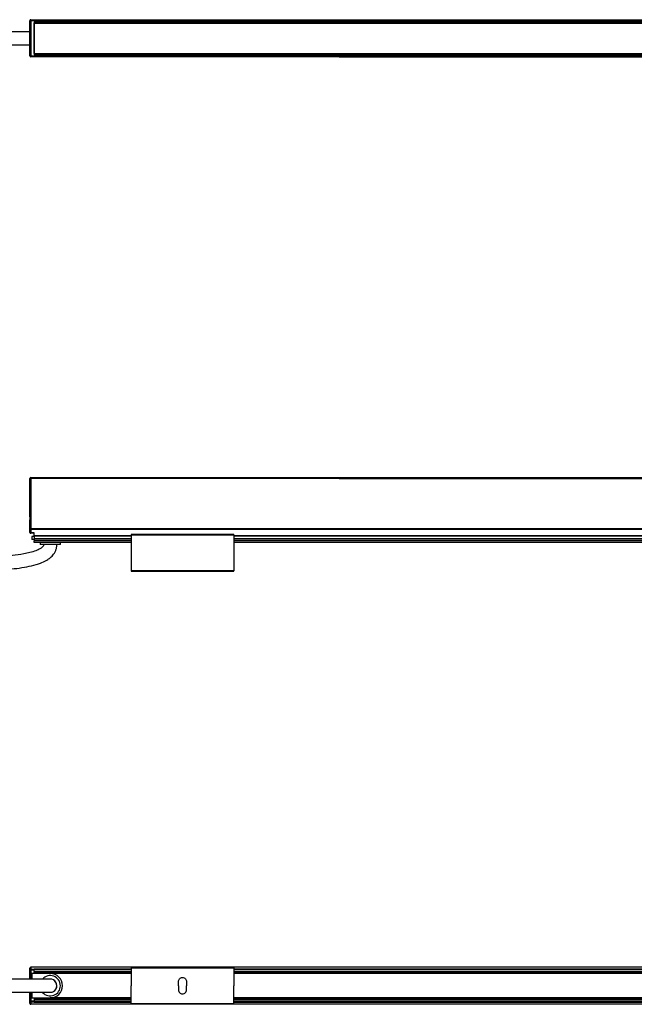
# Model space of a CAD drawing. Header units: millimetres. Extents: x -1015 to 3075, y 357 to 841.
# Tile 5 of 14: x -139 to 163, y 357 to 841. Entities that reach past the tile are written whole.
import ezdxf

# ---------------------------------------------------------------- set-up
doc = ezdxf.new("R2010")
doc.units = ezdxf.units.MM

# ---------------------------------------------------------------- blocks, each defined once
blk = doc.blocks.new('Drawing View1')
at = {"color": 7, "linetype": 'Continuous', "lineweight": 25}
for p, q in [((155.2, 11.9), (155.7, 11.9)), ((155.2, -5.4), (155.2, 11.9)), ((155.7, 12.4), (155.7, 11.9)), ((155.7, 12.4), (307.2, 12.4)), ((307.2, 11.9), (155.7, 11.9)), ((155.7, 11.9), (155.7, -5.4)), ((157.2, 11.4), (753.2, 11.4)), ((157.2, 11.4), (157.2, -4.9)), ((157.2, 10.9), (157.21, 10.9)), ((157.21, 10.9), (753.19, 10.9)), ((157.21, 10.65), (157.21, 10.9)), ((157.21, 10.65), (753.19, 10.65)), ((157.21, -4.15), (157.21, 10.65)), ((307.2, 12.4), (307.2, 11.9)), ((307.2, 12.4), (603.2, 12.4)), ((307.2, 11.9), (603.2, 11.9)), ((157.2, -4.4), (157.21, -4.4)), ((157.21, -4.15), (753.19, -4.15)), ((157.21, -4.15), (157.21, -4.4)), ((157.21, -4.4), (753.19, -4.4)), ((155.2, -5.4), (155.7, -5.4)), ((155.7, -5.4), (307.2, -5.4)), ((155.7, -5.9), (155.7, -5.4)), ((307.2, -5.9), (155.7, -5.9)), ((157.2, -4.9), (753.2, -4.9)), ((307.2, -5.4), (603.2, -5.4)), ((307.2, -5.9), (307.2, -5.4)), ((307.2, -5.9), (603.2, -5.9))]:
    blk.add_line(p, q, dxfattribs=at)
for centre, start, end in [((155.7, 11.9), 90, 180), ((155.7, -5.4), 180, 270)]:
    blk.add_arc(centre, 0.5, start, end, dxfattribs=at)
for points, knots in [([(155.2, 6.5), (153.54, 6.5), (150.1, 6.5), (144.72, 6.5), (139.11, 6.5), (133.39, 6.5), (127.58, 6.5), (121.67, 6.5), (114.92, 6.5), (107.58, 6.5), (99.97, 6.5), (92.91, 6.5), (84.91, 6.5), (75.6, 6.5), (64.91, 6.5), (54.14, 6.5), (45.39, 6.5), (38.68, 6.5), (34.11, 6.5), (29.7, 6.5), (25.66, 6.5), (21.6, 6.5), (17.23, 6.5), (12.07, 6.5), (6.23, 6.5), (2.14, 6.5), (0, 6.5)], [0, 0, 0, 0, 0.032613, 0.067841, 0.104341, 0.141053, 0.178269, 0.216419, 0.255129, 0.308428, 0.358055, 0.402177, 0.444756, 0.51266, 0.582033, 0.651426, 0.720806, 0.751317, 0.780971, 0.809117, 0.836545, 0.859112, 0.887426, 0.920923, 0.95881, 1, 1, 1, 1]), ([(0, 0), (2.83, 0), (8.41, 0), (16.53, 0), (24.12, 0), (30.98, 0), (36.94, 0), (42.09, 0), (46.75, 0), (51.28, 0), (59.95, 0), (72.9, 0), (86.94, 0), (97.84, 0), (105.19, 0), (112.03, 0), (118.76, 0), (126.37, 0), (134.95, 0), (142.65, 0), (148.58, 0), (151.99, 0), (154.15, 0), (154.95, 0), (155.2, 0)], [0, 0, 0, 0, 0.054689, 0.1075, 0.156755, 0.201221, 0.240028, 0.272056, 0.300775, 0.329988, 0.359655, 0.468452, 0.580195, 0.631141, 0.679046, 0.722128, 0.763118, 0.808952, 0.868815, 0.928671, 0.957611, 0.98395, 0.99509, 1, 1, 1, 1])]:
    blk.add_open_spline(points, degree=3, knots=knots, dxfattribs=at)
blk = doc.blocks.new('Drawing View2')
at = {"color": 7, "linetype": 'Continuous', "lineweight": 25}
for p, q in [((-6.75, 14.01), (-6.75, 32.4)), ((-6.25, 32.4), (-6.75, 32.4)), ((-6.25, 32.9), (145.25, 32.9)), ((-6.25, 32.4), (-6.25, 32.9)), ((145.25, 32.4), (-6.25, 32.4)), ((-6.25, 32.4), (-6.25, 7.69)), ((145.25, 32.4), (145.25, 32.9)), ((145.25, 32.9), (441.25, 32.9)), ((145.25, 32.4), (441.25, 32.4)), ((-6.75, 7.69), (-6.75, 11.79)), ((-6.75, 7.69), (-6.25, 7.69)), ((-6.75, 6), (-6.75, 7.69)), ((592.75, 7.69), (-6.25, 7.69)), ((-6.25, 7.69), (-6.25, 7.42)), ((592.75, 7.42), (-6.25, 7.42)), ((-6.25, 7.42), (-6.25, 5.74)), ((-4.75, 5.74), (-6.25, 5.74)), ((-6.25, 5.74), (-6.25, 5.5)), ((-4.75, 5.5), (-6.25, 5.5)), ((-4.75, 4.32), (-4.75, 5.74)), ((93.5, 4.9), (43, 4.9)), ((-5.75, 4), (-5.75, 2.5)), ((-4.75, 4), (-5.75, 4)), ((-4.75, 2.5), (-5.75, 2.5)), ((-4.75, 4.06), (-4.75, 4.32)), ((43, 4.32), (-4.75, 4.32)), ((-4.75, 4.06), (-4.75, 2.8)), ((43, 4.06), (-4.75, 4.06)), ((-4.75, 2.7), (-4.75, 2.8)), ((43, 2.8), (-4.75, 2.8)), ((43, 2.7), (-4.75, 2.7)), ((-4.75, 2.7), (-4.75, 1.82)), ((43, 1.82), (-4.75, 1.82)), ((-4.75, 1.03), (-4.75, 1.82)), ((-4.75, 1.03), (-4.75, 0.9)), ((43, 1.03), (-4.75, 1.03)), ((43, 0.9), (-4.75, 0.9)), ((-1.75, 0.9), (-1.75, 0)), ((8.25, 0), (-1.75, 0)), ((8.25, 0), (8.25, 0.9)), ((43, 4.7), (43, -12.9)), ((43, 4.7), (93.5, 4.7)), ((93.5, 4.7), (93.5, -12.9)), ((493, 4.32), (93.5, 4.32)), ((493, 4.06), (93.5, 4.06)), ((493, 2.8), (93.5, 2.8)), ((493, 2.7), (93.5, 2.7)), ((493, 1.82), (93.5, 1.82)), ((493, 1.03), (93.5, 1.03)), ((493, 0.9), (93.5, 0.9)), ((93.5, -12.9), (43, -12.9)), ((43, -13.1), (93.5, -13.1))]:
    blk.add_line(p, q, dxfattribs=at)
at = {"color": 7, "linetype": 'Continuous', "lineweight": 25, "flags": 128}
for points in [[(-6.75, 7.69), (-6.74, 7.63), (-6.71, 7.59), (-6.67, 7.54), (-6.6, 7.5), (-6.53, 7.47), (-6.44, 7.44), (-6.35, 7.43), (-6.25, 7.42)], [(-6.25, 5.74), (-6.35, 5.74), (-6.44, 5.76), (-6.53, 5.78), (-6.6, 5.82), (-6.67, 5.85), (-6.71, 5.9), (-6.74, 5.95), (-6.75, 6)]]:
    blk.add_lwpolyline(points, dxfattribs=at)
at = {"color": 7, "linetype": 'Continuous', "lineweight": 25}
for centre, start, end in [((-6.25, 32.4), 90, 180), ((-6.25, 6), 180, 270)]:
    blk.add_arc(centre, 0.5, start, end, dxfattribs=at)
for points, knots in [([(-6.75, 11.79), (-6.75, 11.87), (-6.74, 11.96), (-6.73, 12.14), (-6.72, 12.24), (-6.7, 12.52), (-6.69, 12.71), (-6.69, 13.09), (-6.7, 13.28), (-6.72, 13.56), (-6.73, 13.66), (-6.74, 13.84), (-6.75, 13.93), (-6.75, 14.01)], [0, 0, 0, 0, 0.125, 0.125, 0.25, 0.25, 0.5, 0.5, 0.75, 0.75, 0.875, 0.875, 1, 1, 1, 1]), ([(43, 4.9), (43, 4.9), (43, 4.9), (43, 4.87), (43, 4.83), (43, 4.77), (43, 4.72), (43, 4.7)], [0, 0, 0, 0, 0.145533, 0.35915, 0.572766, 0.786383, 1, 1, 1, 1]), ([(93.5, 4.7), (93.5, 4.72), (93.5, 4.77), (93.5, 4.83), (93.5, 4.87), (93.5, 4.9), (93.5, 4.9), (93.5, 4.9)], [0, 0, 0, 0, 0.213617, 0.427234, 0.64085, 0.854467, 1, 1, 1, 1]), ([(0, 0), (-0.01, -0.15), (-0.04, -0.45), (-0.43, -1.12), (-1.32, -1.84), (-2.55, -2.54), (-5.31, -3.69), (-9.6, -4.7), (-15.39, -5.5), (-21.08, -5.96), (-26.8, -6.23), (-32.52, -6.35), (-42.85, -6.37), (-57.79, -5.92), (-85.39, -4.48), (-109.66, -2.78), (-130.56, -1.58), (-137.88, -1.21), (-143.2, -0.98), (-146.87, -0.84), (-151.28, -0.7), (-156.4, -0.58), (-160.03, -0.56), (-161.95, -0.55)], [0, 0, 0, 0, 0.002741, 0.005502, 0.013907, 0.023316, 0.031352, 0.068697, 0.103541, 0.138447, 0.173425, 0.208369, 0.243245, 0.36282, 0.482252, 0.749773, 0.808606, 0.866047, 0.883991, 0.906173, 0.933346, 0.964901, 1, 1, 1, 1]), ([(-161.95, -7.05), (-159.33, -7.07), (-154.5, -7.11), (-147.99, -7.3), (-142.75, -7.51), (-138.34, -7.7), (-134.2, -7.91), (-124.73, -8.41), (-104.73, -9.65), (-79.37, -11.34), (-53.89, -12.59), (-36.92, -12.97), (-23.37, -12.66), (-14.92, -12.03), (-8.34, -11.05), (-4.43, -10.15), (-1.28, -9.09), (0.91, -8.11), (2.96, -6.81), (4.66, -5.25), (5.83, -3.41), (6.41, -1.56), (6.47, -0.53), (6.5, 0)], [0, 0, 0, 0, 0.045228, 0.08332, 0.112265, 0.135706, 0.159565, 0.183811, 0.299216, 0.505221, 0.622307, 0.739359, 0.797866, 0.856266, 0.885308, 0.912613, 0.925295, 0.942628, 0.953894, 0.966943, 0.982236, 0.990834, 1, 1, 1, 1])]:
    blk.add_open_spline(points, degree=3, knots=knots, dxfattribs=at)
for points in [[(43, -12.9), (43, -12.93), (43, -12.98), (43, -13.04), (43, -13.09), (43, -13.1), (43, -13.1)], [(93.5, -13.1), (93.5, -13.1), (93.5, -13.09), (93.5, -13.04), (93.5, -12.98), (93.5, -12.93), (93.5, -12.9)]]:
    blk.add_open_spline(points, degree=3, dxfattribs=at)
blk = doc.blocks.new('Drawing View4')
at = {"color": 7, "linetype": 'Continuous', "lineweight": 25}
for p, q in [((155.2, 10.87), (155.2, 11.9)), ((155.2, 6.5), (155.2, 10.87)), ((155.7, 10.87), (155.2, 10.87)), ((155.7, 12.4), (155.7, 12.33)), ((754.7, 12.4), (155.7, 12.4)), ((155.7, 12.33), (155.7, 11.29)), ((754.7, 12.33), (155.7, 12.33)), ((157.2, 11.29), (155.7, 11.29)), ((155.7, 11.29), (155.7, 10.87)), ((157.2, 10.87), (155.7, 10.87)), ((155.7, 10.87), (155.7, 6.5)), ((204.95, 11.35), (157.2, 11.35)), ((157.2, 11.35), (157.2, 11.17)), ((204.95, 11.17), (157.2, 11.17)), ((157.2, 10.32), (157.2, 11.17)), ((157.2, 10.32), (157.2, 9.98)), ((204.95, 10.32), (157.2, 10.32)), ((157.2, 9.35), (157.2, 9.98)), ((204.95, 9.98), (157.2, 9.98)), ((255.45, 12.25), (204.95, 12.25)), ((204.95, 12.05), (255.45, 12.05)), ((204.95, 12.05), (204.95, 3.25)), ((255.45, 12.05), (255.45, 3.25)), ((654.95, 11.35), (255.45, 11.35)), ((654.95, 11.17), (255.45, 11.17)), ((654.95, 10.32), (255.45, 10.32)), ((654.95, 9.98), (255.45, 9.98)), ((156.2, 9.25), (156.2, 6.5)), ((165.2, 9.25), (156.2, 9.25)), ((204.95, 9.35), (157.2, 9.35)), ((157.2, 9.25), (157.2, 9.35)), ((204.95, 9.25), (165.2, 9.25)), ((228.2, 3.25), (228.2, 5.25)), ((232.2, 5.25), (232.2, 3.25)), ((654.95, 9.35), (255.45, 9.35)), ((654.95, 9.25), (255.45, 9.25)), ((155.2, -4.37), (155.2, 0)), ((155.7, 0), (155.7, -4.37)), ((156.2, 0), (156.2, -2.75)), ((204.95, -5.55), (204.95, 3.25)), ((228.2, 3.25), (228.2, 1.25)), ((232.2, 1.25), (232.2, 3.25)), ((255.45, -5.55), (255.45, 3.25)), ((155.7, -4.37), (155.2, -4.37)), ((155.2, -5.4), (155.2, -4.37)), ((157.2, -4.37), (155.7, -4.37)), ((155.7, -4.37), (155.7, -4.79)), ((155.7, -4.79), (155.7, -5.83)), ((157.2, -4.79), (155.7, -4.79)), ((156.2, -2.75), (165.2, -2.75)), ((157.2, -2.85), (157.2, -2.75)), ((204.95, -2.85), (157.2, -2.85)), ((157.2, -2.85), (157.2, -3.48)), ((157.2, -3.48), (157.2, -3.82)), ((204.95, -3.48), (157.2, -3.48)), ((157.2, -3.82), (157.2, -4.67)), ((204.95, -3.82), (157.2, -3.82)), ((204.95, -4.67), (157.2, -4.67)), ((157.2, -4.67), (157.2, -4.85)), ((204.95, -2.75), (165.2, -2.75)), ((654.95, -2.75), (255.45, -2.75)), ((654.95, -2.85), (255.45, -2.85)), ((654.95, -3.48), (255.45, -3.48)), ((654.95, -3.82), (255.45, -3.82)), ((654.95, -4.67), (255.45, -4.67)), ((754.7, -5.83), (155.7, -5.83)), ((155.7, -5.83), (155.7, -5.9)), ((754.7, -5.9), (155.7, -5.9)), ((157.2, -4.85), (204.95, -4.85)), ((204.95, -5.55), (255.45, -5.55)), ((255.45, -5.75), (204.95, -5.75)), ((255.45, -4.85), (654.95, -4.85))]:
    blk.add_line(p, q, dxfattribs=at)
for centre, radius, start, end in [((155.7, 11.9), 0.5, 90, 180), ((155.67, 11.86), 0.468, 85.8136, 175.0883), ((155.67, 10.83), 0.468, 85.8136, 175.0883), ((165.2, 3.25), 5, 221.1375, 139.0534), ((165.2, 3.25), 3.25, 270, 91.1723), ((165.2, 3.25), 6, 270, 90), ((165.2, 3.25), 3.25, 269.9707, 89.981), ((155.67, -4.33), 0.468, 184.9117, 274.1864), ((155.67, -5.36), 0.468, 184.9117, 274.1864), ((155.7, -5.4), 0.5, 180, 270)]:
    blk.add_arc(centre, radius, start, end, dxfattribs=at)
for points in [[(204.95, 12.25), (204.95, 12.25), (204.95, 12.24), (204.95, 12.19), (204.95, 12.13), (204.95, 12.08), (204.95, 12.05)], [(255.45, 12.05), (255.45, 12.08), (255.45, 12.13), (255.45, 12.19), (255.45, 12.24), (255.45, 12.25), (255.45, 12.25)], [(228.2, 5.25), (228.23, 5.51), (228.29, 6.04), (228.75, 6.7), (229.41, 7.15), (230.2, 7.3), (230.99, 7.15), (231.65, 6.7), (232.11, 6.04), (232.17, 5.51), (232.2, 5.25)], [(228.2, 1.25), (228.23, 0.99), (228.29, 0.46), (228.75, -0.2), (229.41, -0.65), (230.2, -0.8), (230.99, -0.65), (231.65, -0.2), (232.11, 0.46), (232.17, 0.99), (232.2, 1.25)], [(204.95, -5.75), (204.95, -5.75), (204.95, -5.74), (204.95, -5.69), (204.95, -5.63), (204.95, -5.58), (204.95, -5.55)], [(255.45, -5.55), (255.45, -5.58), (255.45, -5.63), (255.45, -5.69), (255.45, -5.74), (255.45, -5.75), (255.45, -5.75)]]:
    blk.add_open_spline(points, degree=3, dxfattribs=at)
for points, knots in [([(165.2, 6.5), (165.17, 6.5), (165.13, 6.5), (164.62, 6.5), (163.53, 6.5), (161.89, 6.5), (159.84, 6.5), (157.72, 6.5), (155.63, 6.5), (153.86, 6.5), (152.1, 6.5), (150.27, 6.5), (148.39, 6.5), (144.14, 6.5), (137.51, 6.5), (128.63, 6.5), (119.99, 6.5), (111.65, 6.5), (103.29, 6.5), (95.69, 6.5), (88.7, 6.5), (82.56, 6.5), (76.46, 6.5), (70.58, 6.5), (64.97, 6.5), (59.54, 6.5), (54.21, 6.5), (48.55, 6.5), (42.27, 6.5), (35.07, 6.5), (27.06, 6.5), (18.39, 6.5), (9.3, 6.5), (3.12, 6.5), (0, 6.5)], [0, 0, 0, 0, 0.006663, 0.012838, 0.024755, 0.036695, 0.048283, 0.065251, 0.076513, 0.086766, 0.097424, 0.108437, 0.119728, 0.131143, 0.184432, 0.237654, 0.288979, 0.338019, 0.386039, 0.437646, 0.473192, 0.510411, 0.54689, 0.581852, 0.615163, 0.646723, 0.678674, 0.710104, 0.747492, 0.790429, 0.838281, 0.890113, 0.944613, 1, 1, 1, 1]), ([(0, 0), (2.15, 0), (6.2, 0), (11.83, 0), (16.52, 0), (20.41, 0), (23.84, 0), (27.18, 0), (35.71, 0), (46.87, 0), (60.65, 0), (71.82, 0), (82.27, 0), (91.99, 0), (101.25, 0), (111.04, 0), (121.39, 0), (131.79, 0), (139.4, 0), (144.38, 0), (147.24, 0), (150.59, 0), (154.29, 0), (158.03, 0), (160.99, 0), (163.01, 0), (164.19, 0), (165.04, 0), (165.15, 0), (165.2, 0)], [0, 0, 0, 0, 0.038274, 0.072011, 0.100036, 0.121656, 0.141181, 0.161004, 0.181094, 0.293087, 0.359779, 0.426481, 0.49198, 0.545871, 0.599448, 0.656846, 0.720072, 0.783433, 0.841641, 0.855374, 0.872206, 0.892622, 0.91538, 0.938887, 0.961302, 0.971608, 0.981223, 0.990427, 1, 1, 1, 1])]:
    blk.add_open_spline(points, degree=3, knots=knots, dxfattribs=at)

msp = doc.modelspace()

# ---------------------------------------------------------------- block references
at = {"color": 7, "linetype": 'Continuous', "lineweight": 25}
for name, p in [('Drawing View1', (-289.24, 828.64)), ('Drawing View2', (-127.29, 582.94)), ('Drawing View4', (-289.24, 362.7))]:
    msp.add_blockref(name, p, dxfattribs=at)

doc.saveas('drawing.dxf')
